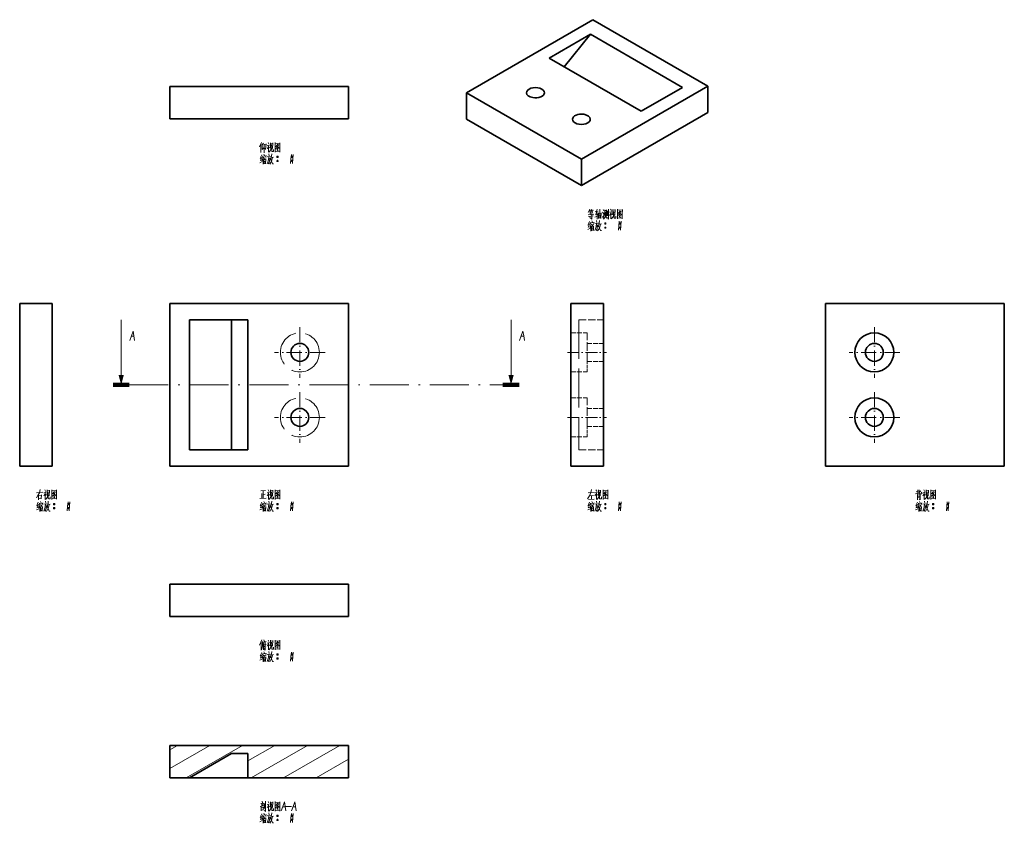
# Model space of a CAD drawing. Extents: x 136 to 439, y 14 to 261.
import ezdxf

# ---------------------------------------------------------------- set-up
doc = ezdxf.new("R2010")
doc.units = 0
doc.linetypes.add('DASHDOT', pattern=[18.5, 12, -3, 0.5, -3])
doc.linetypes.add('DASHED', pattern=[15, 12, -3])

msp = doc.modelspace()

# ---------------------------------------------------------------- linework, layer by layer
at = {"color": 7, "lineweight": 35}
for p, q in [((273.78, 238.38), (312.67, 260.83)), ((312.67, 260.83), (348.03, 240.42)), ((340.25, 240.01), (311.97, 256.34)), ((327.52, 232.67), (299.24, 249)), ((237.5, 240.32), (182.5, 240.32)), ((348.03, 240.42), (309.14, 217.97)), ((309.14, 217.97), (273.78, 238.38)), ((237.5, 230.32), (182.5, 230.32)), ((348.03, 232.26), (309.14, 209.8)), ((309.14, 209.8), (273.78, 230.22)), ((136.26, 173.5), (136.26, 123.5)), ((146.26, 173.5), (146.26, 123.5)), ((182.5, 173.5), (237.5, 173.5)), ((182.5, 123.5), (182.5, 173.5)), ((237.5, 173.5), (237.5, 123.5)), ((305.9, 123.5), (305.9, 173.5)), ((315.9, 123.5), (315.9, 173.5)), ((439.31, 173.5), (384.31, 173.5)), ((384.31, 173.5), (384.31, 123.5)), ((439.31, 123.5), (439.31, 173.5)), ((188.5, 168.5), (188.5, 128.5)), ((201.5, 168.5), (201.5, 128.5)), ((206.5, 168.5), (206.5, 128.5)), ((237.5, 123.5), (182.5, 123.5)), ((384.31, 123.5), (439.31, 123.5)), ((182.5, 87.26), (237.5, 87.26)), ((182.5, 77.26), (237.5, 77.26)), ((182.5, 37.62), (237.5, 37.62)), ((206.5, 27.62), (237.5, 27.62))]:
    msp.add_line(p, q, dxfattribs=at)
at = {"color": 7, "lineweight": 35, "ltscale": 0.367424}
for p, q in [((311.97, 256.34), (299.24, 249)), ((340.25, 240.01), (327.52, 232.67))]:
    msp.add_line(p, q, dxfattribs=at)
at = {"color": 7, "lineweight": 35, "ltscale": 0.321993}
msp.add_line((303.89, 246.31), (311.97, 256.34), dxfattribs=at)
at = {"color": 7, "lineweight": 35, "ltscale": 0.25}
for p, q in [((182.5, 240.32), (182.5, 230.32)), ((237.5, 240.32), (237.5, 230.32)), ((136.26, 173.5), (146.26, 173.5)), ((315.9, 173.5), (305.9, 173.5)), ((136.26, 123.5), (146.26, 123.5)), ((315.9, 123.5), (305.9, 123.5)), ((182.5, 77.26), (182.5, 87.26)), ((237.5, 77.26), (237.5, 87.26)), ((182.5, 37.62), (182.5, 27.62)), ((237.5, 37.62), (237.5, 27.62))]:
    msp.add_line(p, q, dxfattribs=at)
at = {"color": 7, "lineweight": 35, "ltscale": 0.204124}
for p, q in [((348.03, 240.42), (348.03, 232.26)), ((273.78, 238.38), (273.78, 230.22)), ((309.14, 217.97), (309.14, 209.8))]:
    msp.add_line(p, q, dxfattribs=at)
at = {"color": 7, "lineweight": 13}
for p, q in [((167.5, 148.5), (167.5, 168.5)), ((287.5, 148.5), (287.5, 168.5)), ((187.5, 27.62), (204.82, 37.62)), ((207.5, 27.62), (224.82, 37.62)), ((217.5, 27.62), (234.82, 37.62))]:
    msp.add_line(p, q, dxfattribs=at)
at = {"color": 7, "lineweight": 35, "ltscale": 0.45}
for p, q in [((188.5, 168.5), (206.5, 168.5)), ((188.5, 128.5), (206.5, 128.5)), ((188.5, 27.62), (206.5, 27.62))]:
    msp.add_line(p, q, dxfattribs=at)
at = {"color": 7, "linetype": 'DASHED', "lineweight": 13, "ltscale": 0.1875}
for p, q in [((308.4, 168.5), (315.9, 168.5)), ((308.4, 128.5), (315.9, 128.5))]:
    msp.add_line(p, q, dxfattribs=at)
at = {"color": 7, "linetype": 'DASHED', "lineweight": 13}
msp.add_line((308.4, 168.5), (308.4, 128.5), dxfattribs=at)
at = {"color": 7, "linetype": 'DASHDOT', "lineweight": 13, "ltscale": 0.39}
for p, q in [((222.5, 166.3), (222.5, 150.7)), ((399.31, 166.3), (399.31, 150.7)), ((230.3, 158.5), (214.7, 158.5)), ((222.5, 146.3), (222.5, 130.7)), ((399.31, 146.3), (399.31, 130.7)), ((230.3, 138.5), (214.7, 138.5))]:
    msp.add_line(p, q, dxfattribs=at)
at = {"color": 7, "linetype": 'DASHED', "lineweight": 13, "ltscale": 0.125}
for p, q in [((305.9, 164.5), (310.9, 164.5)), ((310.9, 161.25), (315.9, 161.25)), ((310.9, 155.75), (315.9, 155.75)), ((305.9, 152.5), (310.9, 152.5)), ((305.9, 144.5), (310.9, 144.5)), ((310.9, 141.25), (315.9, 141.25)), ((310.9, 135.75), (315.9, 135.75)), ((305.9, 132.5), (310.9, 132.5))]:
    msp.add_line(p, q, dxfattribs=at)
at = {"color": 7, "linetype": 'DASHED', "lineweight": 13, "ltscale": 0.221914}
for p, q in [((310.9, 155.62), (310.9, 164.5)), ((310.9, 135.62), (310.9, 144.5))]:
    msp.add_line(p, q, dxfattribs=at)
at = {"color": 7, "linetype": 'DASHDOT', "lineweight": 13, "ltscale": 0.3}
for p, q in [((304.9, 158.5), (316.9, 158.5)), ((304.9, 138.5), (316.9, 138.5))]:
    msp.add_line(p, q, dxfattribs=at)
at = {"color": 7, "linetype": 'DASHDOT', "lineweight": 13, "ltscale": 0.389999}
for p, q in [((407.11, 158.5), (391.51, 158.5)), ((407.11, 138.5), (391.51, 138.5))]:
    msp.add_line(p, q, dxfattribs=at)
at = {"color": 7, "linetype": 'DASHED', "lineweight": 13, "ltscale": 0.078086}
for p, q in [((310.9, 152.5), (310.9, 155.62)), ((310.9, 132.5), (310.9, 135.62))]:
    msp.add_line(p, q, dxfattribs=at)
at = {"color": 7, "lineweight": 100, "ltscale": 0.125}
for p, q in [((165, 148.5), (170, 148.5)), ((290, 148.5), (285, 148.5))]:
    msp.add_line(p, q, dxfattribs=at)
at = {"color": 7, "linetype": 'DASHDOT', "lineweight": 13}
msp.add_line((170, 148.5), (285, 148.5), dxfattribs=at)
at = {"color": 7, "lineweight": 13, "ltscale": 0.355662}
msp.add_line((182.5, 30.51), (194.82, 37.62), dxfattribs=at)
at = {"color": 7, "lineweight": 13, "ltscale": 0.066987}
msp.add_line((182.5, 36.28), (184.82, 37.62), dxfattribs=at)
at = {"color": 7, "lineweight": 13, "ltscale": 0.240192}
msp.add_line((206.5, 32.82), (214.82, 37.62), dxfattribs=at)
at = {"color": 7, "lineweight": 35, "ltscale": 0.375208}
msp.add_line((201.5, 35.12), (188.5, 27.62), dxfattribs=at)
at = {"color": 7, "lineweight": 35, "ltscale": 0.125}
msp.add_line((206.5, 35.12), (201.5, 35.12), dxfattribs=at)
at = {"color": 7, "lineweight": 35, "ltscale": 0.1875}
msp.add_line((206.5, 27.62), (206.5, 35.12), dxfattribs=at)
at = {"color": 7, "lineweight": 13, "ltscale": 0.288675}
msp.add_line((227.5, 27.62), (237.5, 33.39), dxfattribs=at)
at = {"color": 7, "lineweight": 35, "ltscale": 0.15}
msp.add_line((182.5, 27.62), (188.5, 27.62), dxfattribs=at)
at = {"color": 7, "lineweight": 13}
for points in [[(210.7, 223.07), (210.1, 221.78)], [(210.49, 220.03), (210.49, 221.25), (210.49, 222.51)], [(210.91, 222.37), (211.33, 222.9)], [(210.91, 222.51), (210.91, 220.94)], [(210.91, 220.94), (211.43, 221.46)], [(211.47, 222.55), (211.47, 221.25), (211.47, 219.92)], [(211.47, 222.34), (211.99, 222.41)], [(211.96, 220.94), (211.68, 221.29)], [(211.96, 220.94), (212.07, 222.65)], [(213.04, 222.37), (212.87, 221.88), (212.38, 221.15)], [(212.41, 222.16), (212.98, 222.23)], [(212.7, 223.04), (212.98, 222.62)], [(212.87, 221.88), (212.87, 220.1)], [(212.87, 221.71), (213.18, 221.39)], [(213.46, 223), (213.46, 221.32)], [(214.13, 222.83), (213.46, 222.76)], [(213.68, 221.36), (213.5, 220.73)], [(213.78, 222.41), (213.68, 221.36)], [(213.82, 220.38), (213.82, 221.46)], [(214.06, 221.25), (214.13, 222.93)], [(214.9, 223.04), (214.9, 221.57), (214.9, 220.06)], [(214.9, 223), (214.9, 221.6), (214.9, 220.2)], [(216.37, 222.86), (214.9, 222.72)], [(214.97, 221.11), (215.46, 221.53)], [(215.67, 222.58), (215.11, 221.78)], [(215.43, 222.02), (216.12, 221.29)], [(215.46, 222.23), (215.91, 222.3)], [(215.46, 221.53), (215.67, 221.81)], [(215.53, 221.32), (215.77, 221.04)], [(215.67, 221.81), (216.02, 222.44)], [(216.12, 221.29), (216.3, 221.32)], [(216.34, 220.24), (216.34, 221.6), (216.37, 223)], [(210.66, 218.28), (210.24, 218.14)], [(210.74, 219.29), (210.28, 218.21)], [(210.8, 218.52), (210.35, 217.51)], [(211.05, 218.98), (210.95, 218.42)], [(211.05, 218.84), (212.1, 218.98)], [(211.29, 218.56), (211.12, 218)], [(211.37, 218.28), (212.07, 218.38)], [(211.43, 219.47), (211.61, 219.08)], [(211.68, 218.31), (211.61, 217.75)], [(212.13, 219.08), (211.99, 218.63)], [(212.9, 218.7), (212.8, 217.79), (212.7, 217.37), (212.38, 216.49)], [(212.41, 218.63), (213.46, 218.77)], [(213.22, 218.21), (213.12, 217.37), (212.98, 216.53), (212.76, 216.81)], [(212.9, 219.54), (213.01, 218.98)], [(212.98, 220.1), (213.26, 220.38)], [(213.26, 220.38), (213.5, 220.73)], [(213.6, 218.21), (213.43, 217.65)], [(213.74, 218.84), (213.6, 218.21)], [(213.68, 218.45), (214.38, 218.59)], [(213.82, 219.57), (213.74, 218.84)], [(213.96, 220.27), (213.82, 220.38)], [(214.1, 218.52), (213.88, 217.58)], [(214.38, 220.27), (213.96, 220.27)], [(214.38, 220.9), (214.38, 220.27)], [(214.9, 220.31), (216.26, 220.41)], [(215.43, 220.94), (215.77, 220.55)], [(215.43, 218.66), (215.81, 218.66)], [(215.46, 218.77), (215.77, 218.77)], [(215.46, 218.52), (215.77, 218.52)], [(216.34, 220.13), (216.34, 220.24), (216.26, 220.41)], [(219.87, 219.4), (219.76, 218), (219.66, 216.6)], [(219.87, 218.66), (220.26, 218.66)], [(219.9, 218.77), (220.22, 218.77)], [(219.9, 218.52), (220.22, 218.52)], [(220.46, 219.4), (220.36, 218), (220.26, 216.6)], [(210.21, 216.84), (210.91, 217.23)], [(210.32, 217.51), (210.84, 217.68)], [(211.12, 218), (210.8, 217.51)], [(211.15, 218.07), (211.15, 216.35)], [(211.43, 217.86), (211.47, 216.46)], [(211.43, 217.75), (211.96, 217.82)], [(211.47, 217.19), (211.85, 217.26)], [(211.93, 216.7), (211.51, 216.63)], [(211.99, 217.93), (211.93, 216.53)], [(212.84, 218.03), (213.22, 218.1)], [(213.6, 216.95), (213.22, 216.42)], [(213.54, 217.96), (214.1, 216.53)], [(213.88, 217.58), (213.6, 216.95)], [(214.1, 216.53), (214.41, 216.53)], [(215.43, 217.4), (215.81, 217.4)], [(215.46, 217.51), (215.77, 217.51)], [(215.46, 217.26), (215.77, 217.26)], [(219.87, 217.4), (220.26, 217.4)], [(219.9, 217.51), (220.22, 217.51)], [(219.9, 217.26), (220.22, 217.26)], [(311.71, 202.59), (311.18, 201.51)], [(312.97, 201.05), (311.18, 200.81)], [(311.36, 200.32), (312.72, 200.49)], [(311.5, 202.14), (312.09, 202.24)], [(311.6, 201.3), (312.62, 201.44)], [(311.85, 201.65), (311.64, 202.14)], [(311.74, 200.32), (311.88, 199.83)], [(312.37, 202.59), (312.02, 201.61)], [(312.09, 200.95), (312.09, 201.65)], [(312.23, 202.14), (312.9, 202.24)], [(312.37, 202.14), (312.58, 201.68)], [(312.37, 200.88), (312.37, 199.48)], [(314.26, 200.46), (313.32, 200.14)], [(313.39, 201.86), (314.33, 201.96)], [(313.53, 200.84), (314.23, 200.95)], [(314.02, 202.59), (313.6, 200.88)], [(313.95, 201.51), (313.95, 199.51)], [(314.4, 199.69), (314.4, 201.47)], [(314.4, 201.26), (315.21, 201.37)], [(314.54, 200.6), (315.07, 200.67)], [(314.86, 202.52), (314.82, 201.19), (314.79, 199.86)], [(315.24, 201.44), (315.17, 199.69)], [(315.63, 201.65), (315.91, 201.26)], [(315.84, 199.83), (315.63, 200.25)], [(315.8, 202.49), (316.05, 202)], [(316.12, 201.4), (315.84, 199.83)], [(316.33, 200.39), (316.33, 202.35)], [(316.33, 202.1), (316.89, 202.17)], [(316.36, 200), (316.54, 200.63)], [(316.61, 201.75), (316.54, 200.63)], [(316.96, 199.76), (316.61, 200.28)], [(316.89, 202.31), (316.89, 200.42)], [(317.17, 200.49), (317.17, 202)], [(317.45, 202.59), (317.45, 201.05), (317.45, 199.51)], [(318.43, 201.86), (318.25, 201.37), (317.76, 200.63)], [(317.8, 201.65), (318.36, 201.72)], [(318.08, 202.52), (318.36, 202.1)], [(318.25, 201.37), (318.25, 199.58)], [(318.25, 201.19), (318.57, 200.88)], [(318.64, 199.86), (318.88, 200.21)], [(318.85, 202.49), (318.85, 200.81)], [(319.51, 202.31), (318.85, 202.24)], [(319.06, 200.84), (318.88, 200.21)], [(319.16, 201.89), (319.06, 200.84)], [(319.2, 199.86), (319.2, 200.95)], [(319.44, 200.74), (319.51, 202.42)], [(319.76, 200.39), (319.76, 199.76)], [(320.28, 202.52), (320.28, 201.05), (320.28, 199.55)], [(320.28, 202.49), (320.28, 201.09), (320.28, 199.69)], [(321.75, 202.35), (320.28, 202.21)], [(320.35, 200.6), (320.84, 201.02)], [(321.05, 202.07), (320.49, 201.26)], [(320.81, 201.51), (321.51, 200.77)], [(320.81, 200.42), (321.16, 200.04)], [(320.84, 201.72), (321.3, 201.79)], [(320.84, 201.02), (321.05, 201.3)], [(320.91, 200.81), (321.16, 200.53)], [(321.05, 201.3), (321.4, 201.93)], [(321.51, 200.77), (321.68, 200.81)], [(321.72, 199.72), (321.72, 201.09), (321.75, 202.49)], [(311.57, 197.76), (311.15, 197.62)], [(311.64, 198.78), (311.18, 197.69)], [(311.22, 196.99), (311.74, 197.17)], [(311.71, 198.01), (311.25, 196.99)], [(312.02, 197.48), (311.71, 196.99)], [(311.95, 198.46), (311.85, 197.9)], [(311.95, 198.32), (313, 198.46)], [(312.2, 198.04), (312.02, 197.48)], [(312.37, 199.51), (312.37, 199.48), (312.06, 199.76)], [(312.06, 197.55), (312.06, 195.84)], [(312.27, 197.76), (312.97, 197.87)], [(312.34, 198.95), (312.51, 198.57)], [(312.34, 197.34), (312.37, 195.94)], [(312.34, 197.24), (312.86, 197.31)], [(312.58, 197.8), (312.51, 197.24)], [(312.9, 197.41), (312.83, 196.01)], [(313.04, 198.57), (312.9, 198.11)], [(313.81, 198.18), (313.7, 197.27), (313.6, 196.85), (313.28, 195.98)], [(313.32, 198.11), (314.37, 198.25)], [(314.12, 197.69), (314.02, 196.85), (313.88, 196.01), (313.67, 196.29)], [(313.74, 197.52), (314.12, 197.59)], [(313.81, 199.02), (313.91, 198.46)], [(314.51, 197.69), (314.33, 197.13)], [(314.4, 199.83), (315.17, 199.9)], [(314.44, 197.45), (315, 196.01)], [(314.65, 198.32), (314.51, 197.69)], [(314.79, 197.06), (314.51, 196.43)], [(314.58, 197.94), (315.28, 198.08)], [(314.72, 199.06), (314.65, 198.32)], [(315, 198.01), (314.79, 197.06)], [(315.94, 199.51), (316.36, 200)], [(316.33, 198.15), (316.71, 198.15)], [(316.36, 198.25), (316.68, 198.25)], [(316.36, 198.01), (316.68, 198.01)], [(316.36, 196.99), (316.68, 196.99)], [(317.45, 199.51), (317.13, 199.97)], [(318.36, 199.58), (318.64, 199.86)], [(319.34, 199.76), (319.2, 199.86)], [(319.76, 199.76), (319.34, 199.76)], [(320.28, 199.79), (321.65, 199.9)], [(320.77, 198.88), (320.67, 197.48), (320.56, 196.08)], [(320.77, 198.15), (321.16, 198.15)], [(320.81, 198.25), (321.12, 198.25)], [(320.81, 198.01), (321.12, 198.01)], [(320.81, 196.99), (321.12, 196.99)], [(321.37, 198.88), (321.26, 197.48), (321.16, 196.08)], [(321.72, 199.62), (321.72, 199.72), (321.65, 199.9)], [(311.11, 196.33), (311.81, 196.71)], [(312.37, 196.68), (312.76, 196.75)], [(312.83, 196.19), (312.41, 196.12)], [(314.51, 196.43), (314.12, 195.91)], [(315, 196.01), (315.31, 196.01)], [(316.33, 196.89), (316.71, 196.89)], [(316.36, 196.75), (316.68, 196.75)], [(320.77, 196.89), (321.16, 196.89)], [(320.81, 196.75), (321.12, 196.75)], [(170.12, 162.18), (170.65, 163.58), (171.18, 164.98), (171.38, 163.58), (171.6, 162.18)], [(290.12, 162.18), (290.65, 163.58), (291.17, 164.98), (291.39, 163.58), (291.6, 162.18)], [(170.62, 163.48), (171.38, 163.48)], [(290.61, 163.48), (291.39, 163.48)], [(141.43, 115.28), (143.39, 115.49)], [(141.99, 114.68), (142.31, 115.35)], [(142.59, 116.32), (142.31, 115.35)], [(144.3, 115.56), (144.13, 115.07), (143.64, 114.33)], [(143.67, 115.35), (144.24, 115.42)], [(143.96, 116.22), (144.24, 115.8)], [(144.72, 116.18), (144.72, 114.5)], [(145.39, 116.01), (144.72, 115.94)], [(145.04, 115.59), (144.93, 114.54)], [(145.32, 114.43), (145.39, 116.11)], [(146.16, 116.22), (146.16, 114.75), (146.16, 113.25)], [(146.16, 116.18), (146.16, 114.79), (146.16, 113.39)], [(147.63, 116.04), (146.16, 115.9)], [(146.93, 115.76), (146.37, 114.96)], [(146.68, 115.21), (147.38, 114.47)], [(146.72, 115.42), (147.17, 115.49)], [(146.93, 115), (147.28, 115.62)], [(147.6, 113.42), (147.6, 114.79), (147.63, 116.18)], [(210.46, 115.94), (211.96, 116.01)], [(211.23, 115.94), (211.23, 114.79), (211.23, 113.6)], [(213.04, 115.56), (212.87, 115.07), (212.38, 114.33)], [(212.41, 115.35), (212.98, 115.42)], [(212.7, 116.22), (212.98, 115.8)], [(213.46, 116.18), (213.46, 114.5)], [(214.13, 116.01), (213.46, 115.94)], [(213.78, 115.59), (213.68, 114.54)], [(214.06, 114.43), (214.13, 116.11)], [(214.9, 116.22), (214.9, 114.75), (214.9, 113.25)], [(214.9, 116.18), (214.9, 114.79), (214.9, 113.39)], [(216.37, 116.04), (214.9, 115.9)], [(215.67, 115.76), (215.11, 114.96)], [(215.43, 115.21), (216.12, 114.47)], [(215.46, 115.42), (215.91, 115.49)], [(215.67, 115), (216.02, 115.62)], [(216.34, 113.42), (216.34, 114.79), (216.37, 116.18)], [(311.25, 115.31), (313.07, 115.45)], [(312.06, 115.38), (311.6, 114.33)], [(312.27, 116.32), (312.06, 115.38)], [(313.95, 115.56), (313.77, 115.07), (313.28, 114.33)], [(313.32, 115.35), (313.88, 115.42)], [(313.6, 116.22), (313.88, 115.8)], [(314.37, 116.18), (314.37, 114.5)], [(315.03, 116.01), (314.37, 115.94)], [(314.68, 115.59), (314.58, 114.54)], [(314.96, 114.43), (315.03, 116.11)], [(315.8, 116.22), (315.8, 114.75), (315.8, 113.25)], [(315.8, 116.18), (315.8, 114.79), (315.8, 113.39)], [(317.27, 116.04), (315.8, 115.9)], [(316.57, 115.76), (316.01, 114.96)], [(316.33, 115.21), (317.03, 114.47)], [(316.36, 115.42), (316.82, 115.49)], [(316.57, 115), (316.92, 115.62)], [(317.24, 113.42), (317.24, 114.79), (317.27, 116.18)], [(411.98, 114.96), (412.72, 115.24)], [(412.19, 115.62), (412.72, 115.76)], [(412.72, 116.22), (412.72, 114.89)], [(413.1, 116.22), (413.1, 115.14)], [(413.66, 115.94), (413.1, 115.42)], [(413.91, 115.03), (413.87, 115.52)], [(414.85, 115.56), (414.68, 115.07), (414.19, 114.33)], [(414.22, 115.35), (414.78, 115.42)], [(414.5, 116.22), (414.78, 115.8)], [(415.27, 116.18), (415.27, 114.5)], [(415.94, 116.01), (415.27, 115.94)], [(415.59, 115.59), (415.48, 114.54)], [(415.87, 114.43), (415.94, 116.11)], [(416.71, 116.22), (416.71, 114.75), (416.71, 113.25)], [(416.71, 116.18), (416.71, 114.79), (416.71, 113.39)], [(418.18, 116.04), (416.71, 115.9)], [(417.48, 115.76), (416.92, 114.96)], [(417.23, 115.21), (417.93, 114.47)], [(417.27, 115.42), (417.72, 115.49)], [(417.48, 115), (417.83, 115.62)], [(418.14, 113.42), (418.14, 114.79), (418.18, 116.18)], [(141.4, 113.74), (141.99, 114.68)], [(141.99, 112.47), (141.54, 111.39)], [(142.06, 114.75), (142.06, 113.18)], [(142.06, 114.43), (142.97, 114.54)], [(142.97, 113.56), (142.06, 113.46)], [(142.31, 112.16), (142.21, 111.6)], [(142.31, 112.02), (143.36, 112.16)], [(142.69, 112.65), (142.87, 112.26)], [(143.01, 114.64), (142.9, 113.56)], [(143.39, 112.26), (143.25, 111.81)], [(144.13, 115.07), (144.13, 113.28)], [(144.13, 114.89), (144.44, 114.57)], [(144.16, 112.72), (144.27, 112.16)], [(144.24, 113.28), (144.51, 113.56)], [(144.51, 113.56), (144.76, 113.91)], [(144.93, 114.54), (144.76, 113.91)], [(145.07, 112.75), (145, 112.02)], [(145.07, 113.56), (145.07, 114.64)], [(145.21, 113.46), (145.07, 113.56)], [(145.63, 113.46), (145.21, 113.46)], [(145.63, 114.08), (145.63, 113.46)], [(146.16, 113.49), (147.52, 113.6)], [(146.23, 114.29), (146.72, 114.71)], [(146.68, 114.12), (147.03, 113.74)], [(146.72, 114.71), (146.93, 115)], [(146.79, 114.5), (147.03, 114.22)], [(147.38, 114.47), (147.56, 114.5)], [(147.6, 113.32), (147.6, 113.42), (147.52, 113.6)], [(151.13, 112.58), (151.02, 111.18), (150.92, 109.78)], [(151.72, 112.58), (151.62, 111.18), (151.51, 109.78)], [(210.18, 113.53), (212.13, 113.63)], [(210.74, 112.47), (210.28, 111.39)], [(210.74, 115.14), (210.74, 113.56)], [(211.05, 112.16), (210.95, 111.6)], [(211.05, 112.02), (212.1, 112.16)], [(211.23, 114.82), (211.85, 114.89)], [(211.43, 112.65), (211.61, 112.26)], [(212.13, 112.26), (211.99, 111.81)], [(212.87, 115.07), (212.87, 113.28)], [(212.87, 114.89), (213.18, 114.57)], [(212.9, 112.72), (213.01, 112.16)], [(212.98, 113.28), (213.26, 113.56)], [(213.26, 113.56), (213.5, 113.91)], [(213.68, 114.54), (213.5, 113.91)], [(213.82, 112.75), (213.74, 112.02)], [(213.82, 113.56), (213.82, 114.64)], [(213.96, 113.46), (213.82, 113.56)], [(214.38, 113.46), (213.96, 113.46)], [(214.38, 114.08), (214.38, 113.46)], [(214.9, 113.49), (216.26, 113.6)], [(214.97, 114.29), (215.46, 114.71)], [(215.43, 114.12), (215.77, 113.74)], [(215.46, 114.71), (215.67, 115)], [(215.53, 114.5), (215.77, 114.22)], [(216.12, 114.47), (216.3, 114.5)], [(216.34, 113.32), (216.34, 113.42), (216.26, 113.6)], [(219.87, 112.58), (219.76, 111.18), (219.66, 109.78)], [(220.46, 112.58), (220.36, 111.18), (220.26, 109.78)], [(311.6, 114.33), (311.04, 113.46)], [(311.64, 112.47), (311.18, 111.39)], [(311.36, 113.21), (313.07, 113.32)], [(311.74, 114.4), (312.83, 114.5)], [(311.95, 112.16), (311.85, 111.6)], [(311.95, 112.02), (313, 112.16)], [(312.27, 114.43), (312.23, 113.25)], [(312.34, 112.65), (312.51, 112.26)], [(313.04, 112.26), (312.9, 111.81)], [(313.77, 115.07), (313.77, 113.28)], [(313.77, 114.89), (314.09, 114.57)], [(313.81, 112.72), (313.91, 112.16)], [(313.88, 113.28), (314.16, 113.56)], [(314.16, 113.56), (314.4, 113.91)], [(314.58, 114.54), (314.4, 113.91)], [(314.72, 112.75), (314.65, 112.02)], [(314.72, 113.56), (314.72, 114.64)], [(314.86, 113.46), (314.72, 113.56)], [(315.28, 113.46), (314.86, 113.46)], [(315.28, 114.08), (315.28, 113.46)], [(315.8, 113.49), (317.17, 113.6)], [(315.87, 114.29), (316.36, 114.71)], [(316.33, 114.12), (316.68, 113.74)], [(316.36, 114.71), (316.57, 115)], [(316.43, 114.5), (316.68, 114.22)], [(317.03, 114.47), (317.2, 114.5)], [(317.24, 113.32), (317.24, 113.42), (317.17, 113.6)], [(320.77, 112.58), (320.67, 111.18), (320.56, 109.78)], [(321.37, 112.58), (321.26, 111.18), (321.16, 109.78)], [(412.54, 112.47), (412.09, 111.39)], [(412.54, 114.79), (412.54, 113.14)], [(412.54, 114.61), (413.38, 114.68)], [(412.54, 114.19), (413.21, 114.26)], [(412.54, 113.88), (413.21, 113.94)], [(412.86, 112.16), (412.75, 111.6)], [(412.86, 112.02), (413.91, 112.16)], [(413.1, 115.14), (413.21, 115)], [(413.38, 113.18), (413.1, 113.42)], [(413.21, 115), (413.91, 115.03)], [(413.24, 112.65), (413.42, 112.26)], [(413.38, 114.75), (413.38, 113.18)], [(413.94, 112.26), (413.8, 111.81)], [(414.68, 115.07), (414.68, 113.28)], [(414.68, 114.89), (414.99, 114.57)], [(414.71, 112.72), (414.82, 112.16)], [(414.78, 113.28), (415.06, 113.56)], [(415.06, 113.56), (415.31, 113.91)], [(415.48, 114.54), (415.31, 113.91)], [(415.62, 112.75), (415.55, 112.02)], [(415.62, 113.56), (415.62, 114.64)], [(415.76, 113.46), (415.62, 113.56)], [(416.18, 113.46), (415.76, 113.46)], [(416.18, 114.08), (416.18, 113.46)], [(416.71, 113.49), (418.07, 113.6)], [(416.78, 114.29), (417.27, 114.71)], [(417.23, 114.12), (417.58, 113.74)], [(417.27, 114.71), (417.48, 115)], [(417.34, 114.5), (417.58, 114.22)], [(417.93, 114.47), (418.11, 114.5)], [(418.14, 113.32), (418.14, 113.42), (418.07, 113.6)], [(421.68, 112.58), (421.57, 111.18), (421.47, 109.78)], [(422.27, 112.58), (422.17, 111.18), (422.06, 109.78)], [(141.47, 110.03), (142.17, 110.41)], [(141.92, 111.46), (141.5, 111.32)], [(141.57, 110.69), (142.1, 110.86)], [(142.06, 111.71), (141.61, 110.69)], [(142.38, 111.18), (142.06, 110.69)], [(142.55, 111.74), (142.38, 111.18)], [(142.41, 111.25), (142.41, 109.54)], [(142.62, 111.46), (143.32, 111.57)], [(142.69, 111.04), (142.73, 109.64)], [(142.69, 110.93), (143.22, 111)], [(142.73, 110.38), (143.11, 110.44)], [(143.18, 109.89), (142.76, 109.82)], [(142.94, 111.5), (142.87, 110.93)], [(143.25, 111.11), (143.18, 109.71)], [(144.16, 111.88), (144.06, 110.97), (143.96, 110.55), (143.64, 109.68)], [(143.67, 111.81), (144.72, 111.95)], [(144.48, 111.39), (144.38, 110.55), (144.24, 109.71), (144.02, 109.99)], [(144.1, 111.22), (144.48, 111.29)], [(144.86, 110.13), (144.48, 109.61)], [(144.86, 111.39), (144.69, 110.83)], [(144.79, 111.14), (145.35, 109.71)], [(145, 112.02), (144.86, 111.39)], [(145.14, 110.76), (144.86, 110.13)], [(144.93, 111.64), (145.63, 111.78)], [(145.35, 111.71), (145.14, 110.76)], [(145.35, 109.71), (145.67, 109.71)], [(146.68, 111.85), (147.07, 111.85)], [(146.68, 110.58), (147.07, 110.58)], [(146.72, 111.95), (147.03, 111.95)], [(146.72, 111.71), (147.03, 111.71)], [(146.72, 110.69), (147.03, 110.69)], [(146.72, 110.44), (147.03, 110.44)], [(151.13, 111.85), (151.51, 111.85)], [(151.13, 110.58), (151.51, 110.58)], [(151.16, 111.95), (151.48, 111.95)], [(151.16, 111.71), (151.48, 111.71)], [(151.16, 110.69), (151.48, 110.69)], [(151.16, 110.44), (151.48, 110.44)], [(210.21, 110.03), (210.91, 110.41)], [(210.66, 111.46), (210.24, 111.32)], [(210.32, 110.69), (210.84, 110.86)], [(210.8, 111.71), (210.35, 110.69)], [(211.12, 111.18), (210.8, 110.69)], [(211.29, 111.74), (211.12, 111.18)], [(211.15, 111.25), (211.15, 109.54)], [(211.37, 111.46), (212.07, 111.57)], [(211.43, 111.04), (211.47, 109.64)], [(211.43, 110.93), (211.96, 111)], [(211.47, 110.38), (211.85, 110.44)], [(211.93, 109.89), (211.51, 109.82)], [(211.68, 111.5), (211.61, 110.93)], [(211.99, 111.11), (211.93, 109.71)], [(212.9, 111.88), (212.8, 110.97), (212.7, 110.55), (212.38, 109.68)], [(212.41, 111.81), (213.46, 111.95)], [(213.22, 111.39), (213.12, 110.55), (212.98, 109.71), (212.76, 109.99)], [(212.84, 111.22), (213.22, 111.29)], [(213.6, 110.13), (213.22, 109.61)], [(213.6, 111.39), (213.43, 110.83)], [(213.54, 111.14), (214.1, 109.71)], [(213.74, 112.02), (213.6, 111.39)], [(213.88, 110.76), (213.6, 110.13)], [(213.68, 111.64), (214.38, 111.78)], [(214.1, 111.71), (213.88, 110.76)], [(214.1, 109.71), (214.41, 109.71)], [(215.43, 111.85), (215.81, 111.85)], [(215.43, 110.58), (215.81, 110.58)], [(215.46, 111.95), (215.77, 111.95)], [(215.46, 111.71), (215.77, 111.71)], [(215.46, 110.69), (215.77, 110.69)], [(215.46, 110.44), (215.77, 110.44)], [(219.87, 111.85), (220.26, 111.85)], [(219.87, 110.58), (220.26, 110.58)], [(219.9, 111.95), (220.22, 111.95)], [(219.9, 111.71), (220.22, 111.71)], [(219.9, 110.69), (220.22, 110.69)], [(219.9, 110.44), (220.22, 110.44)], [(311.11, 110.03), (311.81, 110.41)], [(311.57, 111.46), (311.15, 111.32)], [(311.22, 110.69), (311.74, 110.86)], [(311.71, 111.71), (311.25, 110.69)], [(312.02, 111.18), (311.71, 110.69)], [(312.2, 111.74), (312.02, 111.18)], [(312.06, 111.25), (312.06, 109.54)], [(312.27, 111.46), (312.97, 111.57)], [(312.34, 111.04), (312.37, 109.64)], [(312.34, 110.93), (312.86, 111)], [(312.37, 110.38), (312.76, 110.44)], [(312.83, 109.89), (312.41, 109.82)], [(312.58, 111.5), (312.51, 110.93)], [(312.9, 111.11), (312.83, 109.71)], [(313.81, 111.88), (313.7, 110.97), (313.6, 110.55), (313.28, 109.68)], [(313.32, 111.81), (314.37, 111.95)], [(314.12, 111.39), (314.02, 110.55), (313.88, 109.71), (313.67, 109.99)], [(313.74, 111.22), (314.12, 111.29)], [(314.51, 110.13), (314.12, 109.61)], [(314.51, 111.39), (314.33, 110.83)], [(314.44, 111.14), (315, 109.71)], [(314.65, 112.02), (314.51, 111.39)], [(314.79, 110.76), (314.51, 110.13)], [(314.58, 111.64), (315.28, 111.78)], [(315, 111.71), (314.79, 110.76)], [(315, 109.71), (315.31, 109.71)], [(316.33, 111.85), (316.71, 111.85)], [(316.33, 110.58), (316.71, 110.58)], [(316.36, 111.95), (316.68, 111.95)], [(316.36, 111.71), (316.68, 111.71)], [(316.36, 110.69), (316.68, 110.69)], [(316.36, 110.44), (316.68, 110.44)], [(320.77, 111.85), (321.16, 111.85)], [(320.77, 110.58), (321.16, 110.58)], [(320.81, 111.95), (321.12, 111.95)], [(320.81, 111.71), (321.12, 111.71)], [(320.81, 110.69), (321.12, 110.69)], [(320.81, 110.44), (321.12, 110.44)], [(412.02, 110.03), (412.72, 110.41)], [(412.47, 111.46), (412.05, 111.32)], [(412.12, 110.69), (412.65, 110.86)], [(412.61, 111.71), (412.16, 110.69)], [(412.93, 111.18), (412.61, 110.69)], [(413.1, 111.74), (412.93, 111.18)], [(412.96, 111.25), (412.96, 109.54)], [(413.17, 111.46), (413.87, 111.57)], [(413.24, 111.04), (413.28, 109.64)], [(413.24, 110.93), (413.77, 111)], [(413.28, 110.38), (413.66, 110.44)], [(413.73, 109.89), (413.31, 109.82)], [(413.49, 111.5), (413.42, 110.93)], [(413.8, 111.11), (413.73, 109.71)], [(414.71, 111.88), (414.61, 110.97), (414.5, 110.55), (414.19, 109.68)], [(414.22, 111.81), (415.27, 111.95)], [(415.03, 111.39), (414.92, 110.55), (414.78, 109.71), (414.57, 109.99)], [(414.64, 111.22), (415.03, 111.29)], [(415.41, 110.13), (415.03, 109.61)], [(415.41, 111.39), (415.24, 110.83)], [(415.34, 111.14), (415.9, 109.71)], [(415.55, 112.02), (415.41, 111.39)], [(415.69, 110.76), (415.41, 110.13)], [(415.48, 111.64), (416.18, 111.78)], [(415.9, 111.71), (415.69, 110.76)], [(415.9, 109.71), (416.22, 109.71)], [(417.23, 111.85), (417.62, 111.85)], [(417.23, 110.58), (417.62, 110.58)], [(417.27, 111.95), (417.58, 111.95)], [(417.27, 111.71), (417.58, 111.71)], [(417.27, 110.69), (417.58, 110.69)], [(417.27, 110.44), (417.58, 110.44)], [(421.68, 111.85), (422.06, 111.85)], [(421.68, 110.58), (422.06, 110.58)], [(421.71, 111.95), (422.03, 111.95)], [(421.71, 111.71), (422.03, 111.71)], [(421.71, 110.69), (422.03, 110.69)], [(421.71, 110.44), (422.03, 110.44)], [(210.8, 70.08), (210.1, 68.47)], [(211.37, 70.05), (211.57, 69.56)], [(212.7, 69.98), (212.98, 69.56)], [(213.46, 69.94), (213.46, 68.26)], [(214.13, 69.77), (213.46, 69.7)], [(214.06, 68.19), (214.13, 69.88)], [(214.9, 69.98), (214.9, 68.51), (214.9, 67.01)], [(214.9, 69.94), (214.9, 68.55), (214.9, 67.15)], [(216.37, 69.81), (214.9, 69.67)], [(216.34, 67.18), (216.34, 68.55), (216.37, 69.94)], [(210.56, 69.42), (210.56, 68.19), (210.56, 66.94)], [(210.84, 67.67), (210.66, 67.04)], [(210.95, 68.3), (210.84, 67.67)], [(210.98, 69.6), (210.95, 68.3)], [(210.98, 69.35), (212.1, 69.53)], [(211.26, 68.72), (211.01, 68.26)], [(211.37, 69.25), (211.26, 68.72)], [(211.26, 68.72), (211.26, 66.97)], [(211.37, 68.55), (212.17, 68.69)], [(211.43, 68.3), (211.57, 67.88)], [(211.82, 66.94), (211.54, 67.39)], [(211.82, 69.35), (211.82, 68.16), (211.82, 66.94)], [(213.04, 69.32), (212.87, 68.83), (212.38, 68.09)], [(212.41, 69.11), (212.98, 69.18)], [(212.87, 68.83), (212.87, 67.04)], [(212.87, 68.65), (213.18, 68.33)], [(212.98, 67.04), (213.26, 67.32)], [(213.26, 67.32), (213.5, 67.67)], [(213.68, 68.3), (213.5, 67.67)], [(213.78, 69.35), (213.68, 68.3)], [(213.82, 67.32), (213.82, 68.4)], [(213.96, 67.22), (213.82, 67.32)], [(214.38, 67.22), (213.96, 67.22)], [(214.38, 67.85), (214.38, 67.22)], [(214.9, 67.25), (216.26, 67.36)], [(214.97, 68.06), (215.46, 68.47)], [(215.67, 69.53), (215.11, 68.72)], [(215.43, 68.97), (216.12, 68.23)], [(215.43, 67.88), (215.77, 67.5)], [(215.46, 69.18), (215.91, 69.25)], [(215.46, 68.47), (215.67, 68.76)], [(215.53, 68.26), (215.77, 67.99)], [(215.67, 68.76), (216.02, 69.39)], [(216.12, 68.23), (216.3, 68.26)], [(216.34, 67.08), (216.34, 67.18), (216.26, 67.36)], [(210.21, 63.79), (210.91, 64.17)], [(210.66, 65.22), (210.24, 65.08)], [(210.74, 66.24), (210.28, 65.15)], [(210.32, 64.45), (210.84, 64.62)], [(210.8, 65.47), (210.35, 64.45)], [(211.12, 64.94), (210.8, 64.45)], [(211.05, 65.92), (210.95, 65.36)], [(211.05, 65.78), (212.1, 65.92)], [(211.29, 65.5), (211.12, 64.94)], [(211.15, 65.01), (211.15, 63.3)], [(211.37, 65.22), (212.07, 65.33)], [(211.43, 66.41), (211.61, 66.03)], [(211.43, 64.8), (211.47, 63.4)], [(211.43, 64.69), (211.96, 64.76)], [(211.47, 64.14), (211.85, 64.21)], [(211.93, 63.65), (211.51, 63.58)], [(211.68, 65.26), (211.61, 64.69)], [(211.99, 64.87), (211.93, 63.47)], [(212.13, 66.03), (211.99, 65.57)], [(212.9, 65.64), (212.8, 64.73), (212.7, 64.31), (212.38, 63.44)], [(212.41, 65.57), (213.46, 65.71)], [(213.22, 65.15), (213.12, 64.31), (212.98, 63.47), (212.76, 63.75)], [(212.84, 64.98), (213.22, 65.05)], [(212.9, 66.48), (213.01, 65.92)], [(213.6, 63.89), (213.22, 63.37)], [(213.6, 65.15), (213.43, 64.59)], [(213.54, 64.9), (214.1, 63.47)], [(213.74, 65.78), (213.6, 65.15)], [(213.88, 64.52), (213.6, 63.89)], [(213.68, 65.4), (214.38, 65.54)], [(213.82, 66.51), (213.74, 65.78)], [(214.1, 65.47), (213.88, 64.52)], [(215.43, 65.61), (215.81, 65.61)], [(215.43, 64.35), (215.81, 64.35)], [(215.46, 65.71), (215.77, 65.71)], [(215.46, 65.47), (215.77, 65.47)], [(215.46, 64.45), (215.77, 64.45)], [(215.46, 64.21), (215.77, 64.21)], [(219.87, 66.34), (219.76, 64.94), (219.66, 63.54)], [(219.87, 65.61), (220.26, 65.61)], [(219.87, 64.35), (220.26, 64.35)], [(219.9, 65.71), (220.22, 65.71)], [(219.9, 65.47), (220.22, 65.47)], [(219.9, 64.45), (220.22, 64.45)], [(219.9, 64.21), (220.22, 64.21)], [(220.46, 66.34), (220.36, 64.94), (220.26, 63.54)], [(214.1, 63.47), (214.41, 63.47)], [(210.28, 18.87), (211.54, 19.08)], [(210.46, 19.71), (211.43, 19.88)], [(210.63, 18.69), (210.63, 17.5)], [(210.63, 18.45), (211.23, 18.59)], [(210.74, 19.6), (210.8, 19.11)], [(210.84, 20.44), (211.01, 19.92)], [(211.19, 19.67), (211.05, 19.08)], [(211.26, 18.69), (211.23, 17.82)], [(211.61, 18.2), (211.61, 19.71)], [(211.96, 20.44), (211.96, 19.04), (211.96, 17.61), (211.93, 17.29), (211.65, 17.71)], [(213.04, 19.67), (212.87, 19.18), (212.38, 18.45)], [(212.41, 19.46), (212.98, 19.53)], [(212.7, 20.34), (212.98, 19.92)], [(212.87, 19.18), (212.87, 17.4)], [(212.87, 19.01), (213.18, 18.69)], [(213.46, 20.3), (213.46, 18.62)], [(214.13, 20.13), (213.46, 20.06)], [(213.68, 18.66), (213.5, 18.03)], [(213.78, 19.71), (213.68, 18.66)], [(213.82, 17.68), (213.82, 18.76)], [(214.06, 18.55), (214.13, 20.23)], [(214.38, 18.2), (214.38, 17.57)], [(214.9, 20.34), (214.9, 18.87), (214.9, 17.36)], [(214.9, 20.3), (214.9, 18.9), (214.9, 17.5)], [(216.37, 20.16), (214.9, 20.02)], [(214.97, 18.41), (215.46, 18.83)], [(215.67, 19.88), (215.11, 19.08)], [(215.43, 19.32), (216.12, 18.59)], [(215.43, 18.24), (215.77, 17.85)], [(215.46, 19.53), (215.91, 19.6)], [(215.46, 18.83), (215.67, 19.11)], [(215.53, 18.62), (215.77, 18.34)], [(215.67, 19.11), (216.02, 19.74)], [(216.12, 18.59), (216.3, 18.62)], [(216.34, 17.54), (216.34, 18.9), (216.37, 20.3)], [(216.72, 17.47), (217.24, 18.87), (217.77, 20.27), (217.98, 18.87), (218.19, 17.47)], [(217.21, 18.76), (217.98, 18.76)], [(218.19, 18.87), (219.87, 18.87)], [(219.87, 17.47), (220.4, 18.87), (220.92, 20.27), (221.13, 18.87), (221.34, 17.47)], [(220.36, 18.76), (221.13, 18.76)], [(210.66, 15.58), (210.24, 15.44)], [(210.74, 16.59), (210.28, 15.51)], [(210.8, 15.82), (210.35, 14.81)], [(211.29, 17.82), (210.63, 17.68)], [(211.12, 15.3), (210.8, 14.81)], [(211.05, 16.28), (210.95, 15.72)], [(211.05, 16.14), (212.1, 16.28)], [(211.29, 15.86), (211.12, 15.3)], [(211.15, 15.37), (211.15, 13.65)], [(211.37, 15.58), (212.07, 15.68)], [(211.43, 16.77), (211.61, 16.38)], [(211.43, 15.16), (211.47, 13.76)], [(211.68, 15.61), (211.61, 15.05)], [(211.99, 15.23), (211.93, 13.83)], [(212.13, 16.38), (211.99, 15.93)], [(212.9, 16), (212.8, 15.09), (212.7, 14.67), (212.38, 13.79)], [(212.41, 15.93), (213.46, 16.07)], [(213.22, 15.51), (213.12, 14.67), (212.98, 13.83), (212.76, 14.11)], [(212.84, 15.33), (213.22, 15.4)], [(212.9, 16.84), (213.01, 16.28)], [(212.98, 17.4), (213.26, 17.68)], [(213.26, 17.68), (213.5, 18.03)], [(213.6, 15.51), (213.43, 14.95)], [(213.54, 15.26), (214.1, 13.83)], [(213.74, 16.14), (213.6, 15.51)], [(213.68, 15.75), (214.38, 15.89)], [(213.82, 16.87), (213.74, 16.14)], [(213.96, 17.57), (213.82, 17.68)], [(214.1, 15.82), (213.88, 14.88)], [(214.38, 17.57), (213.96, 17.57)], [(214.9, 17.61), (216.26, 17.71)], [(215.43, 15.96), (215.81, 15.96)], [(215.46, 16.07), (215.77, 16.07)], [(215.46, 15.82), (215.77, 15.82)], [(216.34, 17.43), (216.34, 17.54), (216.26, 17.71)], [(219.87, 16.7), (219.76, 15.3), (219.66, 13.9)], [(219.87, 15.96), (220.26, 15.96)], [(219.9, 16.07), (220.22, 16.07)], [(219.9, 15.82), (220.22, 15.82)], [(220.46, 16.7), (220.36, 15.3), (220.26, 13.9)], [(210.21, 14.14), (210.91, 14.53)], [(210.32, 14.81), (210.84, 14.98)], [(211.43, 15.05), (211.96, 15.12)], [(211.47, 14.49), (211.85, 14.56)], [(211.93, 14), (211.51, 13.93)], [(213.6, 14.25), (213.22, 13.72)], [(213.88, 14.88), (213.6, 14.25)], [(214.1, 13.83), (214.41, 13.83)], [(215.43, 14.7), (215.81, 14.7)], [(215.46, 14.81), (215.77, 14.81)], [(215.46, 14.56), (215.77, 14.56)], [(219.87, 14.7), (220.26, 14.7)], [(219.9, 14.81), (220.22, 14.81)], [(219.9, 14.56), (220.22, 14.56)]]:
    msp.add_lwpolyline(points, dxfattribs=at)
for points in [[(215.53, 218.45), (215.71, 218.45), (215.81, 218.56), (215.81, 218.73), (215.71, 218.84), (215.53, 218.84), (215.43, 218.73), (215.43, 218.56)], [(219.98, 218.45), (220.15, 218.45), (220.26, 218.56), (220.26, 218.73), (220.15, 218.84), (219.98, 218.84), (219.87, 218.73), (219.87, 218.56)], [(215.53, 217.19), (215.71, 217.19), (215.81, 217.3), (215.81, 217.47), (215.71, 217.58), (215.53, 217.58), (215.43, 217.47), (215.43, 217.3)], [(219.98, 217.19), (220.15, 217.19), (220.26, 217.3), (220.26, 217.47), (220.15, 217.58), (219.98, 217.58), (219.87, 217.47), (219.87, 217.3)], [(316.43, 197.94), (316.61, 197.94), (316.71, 198.04), (316.71, 198.22), (316.61, 198.32), (316.43, 198.32), (316.33, 198.22), (316.33, 198.04)], [(316.43, 196.68), (316.61, 196.68), (316.71, 196.78), (316.71, 196.96), (316.61, 197.06), (316.43, 197.06), (316.33, 196.96), (316.33, 196.78)], [(320.88, 197.94), (321.05, 197.94), (321.16, 198.04), (321.16, 198.22), (321.05, 198.32), (320.88, 198.32), (320.77, 198.22), (320.77, 198.04)], [(320.88, 196.68), (321.05, 196.68), (321.16, 196.78), (321.16, 196.96), (321.05, 197.06), (320.88, 197.06), (320.77, 196.96), (320.77, 196.78)], [(146.79, 111.64), (146.96, 111.64), (147.07, 111.74), (147.07, 111.92), (146.96, 112.02), (146.79, 112.02), (146.68, 111.92), (146.68, 111.74)], [(146.79, 110.38), (146.96, 110.38), (147.07, 110.48), (147.07, 110.65), (146.96, 110.76), (146.79, 110.76), (146.68, 110.65), (146.68, 110.48)], [(151.24, 111.64), (151.41, 111.64), (151.51, 111.74), (151.51, 111.92), (151.41, 112.02), (151.24, 112.02), (151.13, 111.92), (151.13, 111.74)], [(151.24, 110.38), (151.41, 110.38), (151.51, 110.48), (151.51, 110.65), (151.41, 110.76), (151.24, 110.76), (151.13, 110.65), (151.13, 110.48)], [(215.53, 111.64), (215.71, 111.64), (215.81, 111.74), (215.81, 111.92), (215.71, 112.02), (215.53, 112.02), (215.43, 111.92), (215.43, 111.74)], [(215.53, 110.38), (215.71, 110.38), (215.81, 110.48), (215.81, 110.65), (215.71, 110.76), (215.53, 110.76), (215.43, 110.65), (215.43, 110.48)], [(219.98, 111.64), (220.15, 111.64), (220.26, 111.74), (220.26, 111.92), (220.15, 112.02), (219.98, 112.02), (219.87, 111.92), (219.87, 111.74)], [(219.98, 110.38), (220.15, 110.38), (220.26, 110.48), (220.26, 110.65), (220.15, 110.76), (219.98, 110.76), (219.87, 110.65), (219.87, 110.48)], [(316.43, 111.64), (316.61, 111.64), (316.71, 111.74), (316.71, 111.92), (316.61, 112.02), (316.43, 112.02), (316.33, 111.92), (316.33, 111.74)], [(316.43, 110.38), (316.61, 110.38), (316.71, 110.48), (316.71, 110.65), (316.61, 110.76), (316.43, 110.76), (316.33, 110.65), (316.33, 110.48)], [(320.88, 111.64), (321.05, 111.64), (321.16, 111.74), (321.16, 111.92), (321.05, 112.02), (320.88, 112.02), (320.77, 111.92), (320.77, 111.74)], [(320.88, 110.38), (321.05, 110.38), (321.16, 110.48), (321.16, 110.65), (321.05, 110.76), (320.88, 110.76), (320.77, 110.65), (320.77, 110.48)], [(417.34, 111.64), (417.51, 111.64), (417.62, 111.74), (417.62, 111.92), (417.51, 112.02), (417.34, 112.02), (417.23, 111.92), (417.23, 111.74)], [(417.34, 110.38), (417.51, 110.38), (417.62, 110.48), (417.62, 110.65), (417.51, 110.76), (417.34, 110.76), (417.23, 110.65), (417.23, 110.48)], [(421.78, 111.64), (421.96, 111.64), (422.06, 111.74), (422.06, 111.92), (421.96, 112.02), (421.78, 112.02), (421.68, 111.92), (421.68, 111.74)], [(421.78, 110.38), (421.96, 110.38), (422.06, 110.48), (422.06, 110.65), (421.96, 110.76), (421.78, 110.76), (421.68, 110.65), (421.68, 110.48)], [(215.53, 65.4), (215.71, 65.4), (215.81, 65.5), (215.81, 65.68), (215.71, 65.78), (215.53, 65.78), (215.43, 65.68), (215.43, 65.5)], [(215.53, 64.14), (215.71, 64.14), (215.81, 64.24), (215.81, 64.42), (215.71, 64.52), (215.53, 64.52), (215.43, 64.42), (215.43, 64.24)], [(219.98, 65.4), (220.15, 65.4), (220.26, 65.5), (220.26, 65.68), (220.15, 65.78), (219.98, 65.78), (219.87, 65.68), (219.87, 65.5)], [(219.98, 64.14), (220.15, 64.14), (220.26, 64.24), (220.26, 64.42), (220.15, 64.52), (219.98, 64.52), (219.87, 64.42), (219.87, 64.24)], [(215.53, 15.75), (215.71, 15.75), (215.81, 15.86), (215.81, 16.03), (215.71, 16.14), (215.53, 16.14), (215.43, 16.03), (215.43, 15.86)], [(219.98, 15.75), (220.15, 15.75), (220.26, 15.86), (220.26, 16.03), (220.15, 16.14), (219.98, 16.14), (219.87, 16.03), (219.87, 15.86)], [(215.53, 14.49), (215.71, 14.49), (215.81, 14.6), (215.81, 14.77), (215.71, 14.88), (215.53, 14.88), (215.43, 14.77), (215.43, 14.6)], [(219.98, 14.49), (220.15, 14.49), (220.26, 14.6), (220.26, 14.77), (220.15, 14.88), (219.98, 14.88), (219.87, 14.77), (219.87, 14.6)]]:
    msp.add_lwpolyline(points, close=True, dxfattribs=at)
at = {"color": 7, "linetype": 'DASHED', "lineweight": 13}
for centre in [(222.5, 158.5), (222.5, 138.5)]:
    msp.add_circle(centre, 6, dxfattribs=at)
at = {"color": 7, "lineweight": 35}
for centre, radius in [((399.31, 158.5), 6), ((222.5, 158.5), 2.75), ((399.31, 158.5), 2.75), ((399.31, 138.5), 6), ((222.5, 138.5), 2.75), ((399.31, 138.5), 2.75)]:
    msp.add_circle(centre, radius, dxfattribs=at)
for centre, start_param, end_param in [((294.99, 238.38), 6.283167, 9.42476), ((294.99, 238.38), 3.141574, 4.426991), ((294.99, 238.38), 4.426991, 6.283167), ((309.14, 230.22), 1.285398, 3.141574), ((309.14, 230.22), 6.283167, 7.568583), ((309.14, 230.22), 3.141574, 6.283167)]:
    msp.add_ellipse(centre, major_axis=(2.75, 0), ratio=0.57735, start_param=start_param, end_param=end_param, dxfattribs=at)
at = {"color": 7, "lineweight": 13}
for points in [[(166.7, 151.5), (167.5, 148.5), (168.3, 151.5)], [(286.7, 151.5), (287.5, 148.5), (288.3, 151.5)]]:
    msp.add_solid(points, dxfattribs=at)

doc.saveas('drawing.dxf')
